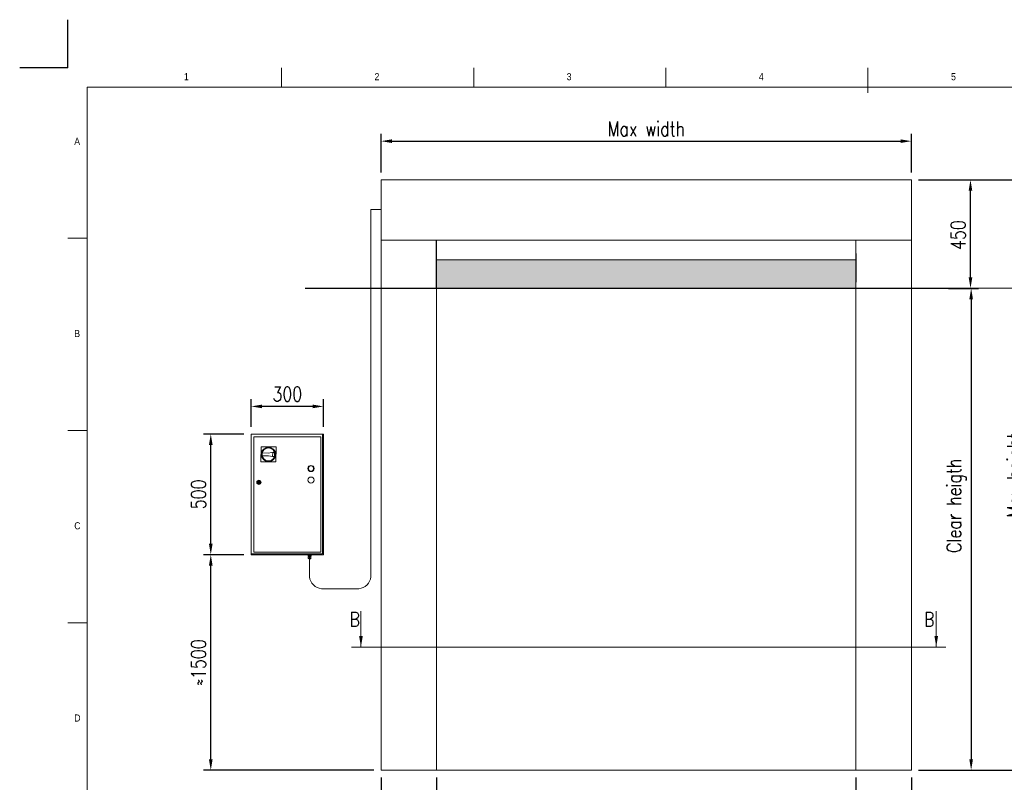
# Model space of a CAD drawing. Header units: inches. Extents: x 0 to 13926, y -6 to 5002.
# Tile 7 of 8: x 6967 to 11051, y 1839 to 5002. Entities that reach past the tile are written whole.
import ezdxf

# ---------------------------------------------------------------- set-up
doc = ezdxf.new("R2010")
doc.units = ezdxf.units.IN
doc.header["$MEASUREMENT"] = 0
doc.layers.add('FORMAT', color=7, linetype='Continuous')
doc.styles.add('NYIP', font='romans.shx', dxfattribs={"width": 0.8})
doc.styles.add('SLDTEXTSTYLE0', font='GOTHIC.TTF', dxfattribs={"width": 0.913})
doc.dimstyles.new('STANDARD35', dxfattribs={"dimscale": 35, "dimtxt": 2, "dimasz": 1.5, "dimexe": 1, "dimexo": 1, "dimgap": 0.7, "dimtad": 1, "dimdec": 0, "dimdsep": 46, "dimtxsty": 'NYIP', "dimcen": 0, "dimclrd": 1, "dimclre": 1, "dimclrt": 2, "dimadec": 0, "dimazin": 0, "dimtfac": 1, "dimtdec": 0, "dimtix": 1, "dimtmove": 0, "dimatfit": 3, "dimfxl": 0, "dimtvp": 1, "dimtolj": 1, "dimtzin": 0, "dimarcsym": 0})

# ---------------------------------------------------------------- blocks, each defined once
blk = doc.blocks.new('A$C7C9C4F3F')
at = {"color": 7, "lineweight": 5}
blk.add_line((8295, 11245), (8295, 11504), dxfattribs=at)
at = {"layer": 'FORMAT', "color": 7, "lineweight": 5}
for p, q in [((2216, 11304), (2216, 11504)), ((4209, 11504), (4209, 11304)), ((6202, 11304), (6202, 11504)), ((16199, 11304), (199, 11304)), ((199, 11304), (199, 199)), ((199, 9738), (0, 9738)), ((0, 7745), (199, 7745)), ((0, 5752), (199, 5752))]:
    blk.add_line(p, q, dxfattribs=at)
at = {"color": 7, "lineweight": 5, "char_height": 73.8, "attachment_point": 1, "style": 'SLDTEXTSTYLE0'}
for s, insert in [('1', (1203, 11450)), ('2', (3180, 11450)), ('3', (5173, 11450)), ('4', (7166, 11450)), ('5', (9159, 11450)), ('A', (66, 10780)), ('B', (66, 8787)), ('C', (66, 6794)), ('D', (66, 4801))]:
    blk.add_mtext(s, dxfattribs=dict(at, insert=insert))
blk = doc.blocks.new('*D83')
at = {"color": 7, "lineweight": -2}
for p, q in [((8695.7, 1859.4), (8695.7, 1665.7)), ((10435.7, 1859.4), (10435.7, 1665.7)), ((10390.7, 1695.7), (8740.7, 1695.7))]:
    blk.add_line(p, q, dxfattribs=at)
at = {"color": 7}
for points in [[(8740.7, 1703.2), (8740.7, 1688.2), (8695.7, 1695.7)], [(10390.7, 1688.2), (10390.7, 1703.2), (10435.7, 1695.7)]]:
    blk.add_solid(points, dxfattribs=at)
at = {"layer": 'Defpoints', "color": 0}
for p in [(8695.7, 1889.4), (10435.7, 1889.4), (8695.7, 1695.7)]:
    blk.add_point(p, dxfattribs=at)
at = {"color": 7, "lineweight": 0, "insert": (9565.7, 1746.7), "char_height": 60, "attachment_point": 5, "style": 'NYIP'}
blk.add_mtext('\\A1;Clear width', dxfattribs=at)
blk = doc.blocks.new('*D84')
at = {"color": 7, "lineweight": -2}
for p, q in [((10435.7, 1859.4), (10435.7, 1665.7)), ((10665.7, 1859.4), (10665.7, 1665.7)), ((10480.7, 1695.7), (10620.7, 1695.7)), ((10665.7, 1695.7), (10917.9, 1695.7))]:
    blk.add_line(p, q, dxfattribs=at)
at = {"color": 7}
for points in [[(10480.7, 1703.2), (10480.7, 1688.2), (10435.7, 1695.7)], [(10620.7, 1688.2), (10620.7, 1703.2), (10665.7, 1695.7)]]:
    blk.add_solid(points, dxfattribs=at)
at = {"layer": 'Defpoints', "color": 0}
for p in [(10435.7, 1889.4), (10665.7, 1889.4), (10665.7, 1695.7)]:
    blk.add_point(p, dxfattribs=at)
at = {"color": 7, "lineweight": 0, "insert": (10835.1, 1746.7), "char_height": 60, "attachment_point": 5, "style": 'NYIP'}
blk.add_mtext('\\A1;230', dxfattribs=at)
blk = doc.blocks.new('*D85')
at = {"color": 7, "lineweight": -2}
for p, q in [((8465.7, 1859.4), (8465.7, 1665.7)), ((8695.7, 1859.4), (8695.7, 1665.7)), ((8465.7, 1695.7), (8213.5, 1695.7)), ((8650.7, 1695.7), (8510.7, 1695.7))]:
    blk.add_line(p, q, dxfattribs=at)
at = {"color": 7}
for points in [[(8510.7, 1703.2), (8510.7, 1688.2), (8465.7, 1695.7)], [(8650.7, 1688.2), (8650.7, 1703.2), (8695.7, 1695.7)]]:
    blk.add_solid(points, dxfattribs=at)
at = {"layer": 'Defpoints', "color": 0}
for p in [(8465.7, 1889.4), (8695.7, 1889.4), (8465.7, 1695.7)]:
    blk.add_point(p, dxfattribs=at)
at = {"color": 7, "lineweight": 0, "insert": (8296.2, 1746.7), "char_height": 60, "attachment_point": 5, "style": 'NYIP'}
blk.add_mtext('\\A1;230', dxfattribs=at)
blk = doc.blocks.new('*D86')
at = {"color": 7, "lineweight": -2}
for p, q in [((10695.7, 4337.9), (11194, 4337.9)), ((11164, 4292.9), (11164, 1934.4)), ((10695.7, 1889.4), (11194, 1889.4))]:
    blk.add_line(p, q, dxfattribs=at)
at = {"color": 7}
for points in [[(11171.5, 4292.9), (11156.5, 4292.9), (11164, 4337.9)], [(11156.5, 1934.4), (11171.5, 1934.4), (11164, 1889.4)]]:
    blk.add_solid(points, dxfattribs=at)
at = {"layer": 'Defpoints', "color": 0}
for p in [(10665.7, 4337.9), (10665.7, 1889.4), (11164, 1889.4)]:
    blk.add_point(p, dxfattribs=at)
at = {"color": 7, "lineweight": 0, "insert": (11103, 3113.7), "char_height": 60, "attachment_point": 5, "rotation": 90, "style": 'NYIP'}
blk.add_mtext('\\A1;Max height', dxfattribs=at)
blk = doc.blocks.new('*D87')
at = {"color": 7, "lineweight": -2}
for p, q in [((8465.7, 4367.9), (8465.7, 4528.2)), ((8510.7, 4498.2), (10620.7, 4498.2)), ((10665.7, 4367.9), (10665.7, 4528.2))]:
    blk.add_line(p, q, dxfattribs=at)
at = {"color": 7}
for points in [[(8510.7, 4505.7), (8510.7, 4490.7), (8465.7, 4498.2)], [(10620.7, 4490.7), (10620.7, 4505.7), (10665.7, 4498.2)]]:
    blk.add_solid(points, dxfattribs=at)
at = {"layer": 'Defpoints', "color": 0}
for p in [(10665.7, 4498.2), (8465.7, 4337.9), (10665.7, 4337.9)]:
    blk.add_point(p, dxfattribs=at)
at = {"color": 7, "lineweight": 0, "insert": (9565.7, 4549.2), "char_height": 60, "attachment_point": 5, "style": 'NYIP'}
blk.add_mtext('\\A1;Max width^J', dxfattribs=at)
blk = doc.blocks.new('*D88')
at = {"color": 7, "lineweight": -2}
for p, q in [((10695.7, 4337.9), (10940.7, 4337.9)), ((10910.7, 3932.9), (10910.7, 4292.9)), ((10819.5, 3887.9), (10940.7, 3887.9))]:
    blk.add_line(p, q, dxfattribs=at)
at = {"color": 7}
for points in [[(10918.2, 4292.9), (10903.2, 4292.9), (10910.7, 4337.9)], [(10903.2, 3932.9), (10918.2, 3932.9), (10910.7, 3887.9)]]:
    blk.add_solid(points, dxfattribs=at)
at = {"layer": 'Defpoints', "color": 0}
for p in [(10665.7, 4337.9), (10910.7, 4337.9), (10789.5, 3887.9)]:
    blk.add_point(p, dxfattribs=at)
at = {"color": 7, "lineweight": 0, "insert": (10859.7, 4108.8), "char_height": 60, "attachment_point": 5, "rotation": 90, "style": 'NYIP'}
blk.add_mtext('\\A1;450', dxfattribs=at)
blk = doc.blocks.new('*D89')
at = {"color": 7, "lineweight": -2}
for p, q in [((10820.3, 3887.9), (10943.4, 3887.9)), ((10913.4, 3842.9), (10913.4, 1934.4)), ((10695.7, 1889.4), (10943.4, 1889.4))]:
    blk.add_line(p, q, dxfattribs=at)
at = {"color": 7}
for points in [[(10920.9, 3842.9), (10905.9, 3842.9), (10913.4, 3887.9)], [(10905.9, 1934.4), (10920.9, 1934.4), (10913.4, 1889.4)]]:
    blk.add_solid(points, dxfattribs=at)
at = {"layer": 'Defpoints', "color": 0}
for p in [(10790.3, 3887.9), (10665.7, 1889.4), (10913.4, 1889.4)]:
    blk.add_point(p, dxfattribs=at)
at = {"color": 7, "lineweight": 0, "insert": (10852.4, 2986.4), "char_height": 60, "attachment_point": 5, "rotation": 90, "style": 'NYIP'}
blk.add_mtext('\\A1;Clear heigth^J', dxfattribs=at)
blk = doc.blocks.new('*D90')
at = {"color": 7, "lineweight": -2}
for p, q in [((7896.8, 2783.4), (7729.3, 2783.4)), ((7759.3, 1934.4), (7759.3, 2738.4)), ((8435.7, 1889.4), (7729.3, 1889.4))]:
    blk.add_line(p, q, dxfattribs=at)
at = {"color": 7}
for points in [[(7766.8, 2738.4), (7751.8, 2738.4), (7759.3, 2783.4)], [(7751.8, 1934.4), (7766.8, 1934.4), (7759.3, 1889.4)]]:
    blk.add_solid(points, dxfattribs=at)
at = {"layer": 'Defpoints', "color": 0}
for p in [(7759.3, 2783.4), (7926.8, 2783.4), (8465.7, 1889.4)]:
    blk.add_point(p, dxfattribs=at)
at = {"color": 7, "lineweight": 0, "insert": (7708.3, 2336.4), "char_height": 60, "attachment_point": 5, "rotation": 90, "style": 'NYIP'}
blk.add_mtext('\\A1;≈1500', dxfattribs=at)
blk = doc.blocks.new('*D91')
at = {"color": 7, "lineweight": -2}
for p, q in [((7896.8, 3283.4), (7729.3, 3283.4)), ((7759.3, 2828.4), (7759.3, 3238.4)), ((7896.8, 2783.4), (7729.3, 2783.4))]:
    blk.add_line(p, q, dxfattribs=at)
at = {"color": 7}
for points in [[(7766.8, 3238.4), (7751.8, 3238.4), (7759.3, 3283.4)], [(7751.8, 2828.4), (7766.8, 2828.4), (7759.3, 2783.4)]]:
    blk.add_solid(points, dxfattribs=at)
at = {"layer": 'Defpoints', "color": 0}
for p in [(7759.3, 3283.4), (7926.8, 3283.4), (7926.8, 2783.4)]:
    blk.add_point(p, dxfattribs=at)
at = {"color": 7, "lineweight": 0, "insert": (7708.3, 3033.4), "char_height": 60, "attachment_point": 5, "rotation": 90, "style": 'NYIP'}
blk.add_mtext('\\A1;500', dxfattribs=at)
blk = doc.blocks.new('*D92')
at = {"color": 7, "lineweight": -2}
for p, q in [((7926.8, 3313.4), (7926.8, 3428.2)), ((8181.8, 3398.2), (7971.8, 3398.2)), ((8226.8, 3313.4), (8226.8, 3428.2))]:
    blk.add_line(p, q, dxfattribs=at)
at = {"color": 7}
for points in [[(7971.8, 3405.7), (7971.8, 3390.7), (7926.8, 3398.2)], [(8181.8, 3390.7), (8181.8, 3405.7), (8226.8, 3398.2)]]:
    blk.add_solid(points, dxfattribs=at)
at = {"layer": 'Defpoints', "color": 0}
for p in [(7926.8, 3398.2), (7926.8, 3283.4), (8226.8, 3283.4)]:
    blk.add_point(p, dxfattribs=at)
at = {"color": 7, "lineweight": 0, "insert": (8076.8, 3449.2), "char_height": 60, "attachment_point": 5, "style": 'NYIP'}
blk.add_mtext('\\A1;300', dxfattribs=at)

msp = doc.modelspace()

# ---------------------------------------------------------------- hatches: boundary and pattern name
at = {"true_color": 0x10733a}
h = msp.add_hatch(color=116, dxfattribs=at)
h.set_gradient(color2=(0, 0, 0), one_color=1)
h.paths.add_polyline_path([(8695.5, 3888.3), (8695.5, 4005.7), (10435.7, 4007.9), (10435.7, 3888.3)])

# ---------------------------------------------------------------- linework, layer by layer
at = {"color": 2}
for q in [(7166.6, 5001.9), (6966.6, 4801.9)]:
    msp.add_line((7166.6, 4801.9), q, dxfattribs=at)
at = {"color": 7, "lineweight": 5}
for p, q in [((8465.7, 4337.9), (10665.7, 4337.9)), ((8465.7, 4266.9), (8465.7, 4337.9)), ((10665.7, 4337.6), (10665.7, 4337.9)), ((10665.7, 4332), (10665.7, 4337.6)), ((10665.7, 4337.6), (10665.7, 4337.6)), ((10665.7, 4331.5), (10665.7, 4332)), ((10665.7, 4315.7), (10665.7, 4331.5)), ((10665.7, 4314.7), (10665.7, 4315.7)), ((10665.7, 4291.2), (10665.7, 4314.7)), ((10665.7, 4289.9), (10665.7, 4291.2)), ((10665.7, 4261.9), (10665.7, 4289.9)), ((8465.7, 3890.9), (8465.7, 4266.9)), ((10665.7, 4261.2), (10665.7, 4261.9)), ((10665.7, 4164.7), (10665.7, 4261.2)), ((8423.2, 4215.4), (8423.2, 2692)), ((8423.2, 4215.4), (8465.7, 4215.4)), ((10665.7, 4164), (10665.7, 4164.7)), ((10665.7, 4136), (10665.7, 4164)), ((10665.7, 4134.7), (10665.7, 4136)), ((10665.7, 4111.1), (10665.7, 4134.7)), ((8465.7, 4088.2), (10665.7, 4088.2)), ((10435.7, 4088.2), (10435.7, 1889.4)), ((10665.7, 4110.1), (10665.7, 4111.1)), ((10665.7, 4094.4), (10665.7, 4110.1)), ((10665.7, 4093.9), (10665.7, 4094.4)), ((10665.7, 4088.3), (10665.7, 4093.9)), ((10665.7, 4088.2), (10665.7, 4088.3)), ((10665.7, 4088.2), (10665.7, 1889.4)), ((8465.7, 3819.9), (8465.7, 3890.9)), ((8695.7, 1889.4), (8695.7, 3887.9)), ((8465.7, 1889.4), (8465.7, 3819.9)), ((7926.8, 3283.4), (8223, 3283.4)), ((7926.8, 2787.2), (7926.8, 3283.4)), ((7937.7, 3272.5), (8215.9, 3272.5)), ((7937.7, 2794.3), (7937.7, 3272.5)), ((8215.9, 3272.5), (8215.9, 2794.3)), ((8223, 3283.4), (8223, 2787.2)), ((8223, 3283.4), (8226.8, 3283.4)), ((8226.8, 3283.4), (8226.8, 2783.4)), ((7967.4, 3168.2), (7967.7, 3230.6)), ((7967.7, 3230.6), (8030.1, 3230.3)), ((8030.1, 3230.3), (8029.8, 3167.9)), ((7972.5, 3205.2), (7998.8, 3205)), ((7998.7, 3193.5), (7972.5, 3193.6)), ((8023.4, 3188.6), (7998.7, 3193.5)), ((7998.8, 3205), (8023.5, 3209.7)), ((8016, 3192.1), (8016.1, 3206.3)), ((8016, 3192.1), (8016.1, 3206.3)), ((8022.2, 3190.8), (8016, 3192.1)), ((8016.1, 3206.3), (8022.3, 3207.5)), ((8029.8, 3167.9), (7967.4, 3168.2)), ((7953.9, 3084.7), (7955.8, 3084.7)), ((7955.8, 3082.1), (7953.9, 3082.1)), ((7961.9, 3084.7), (7963.8, 3084.7)), ((7963.8, 3082.1), (7961.9, 3082.1)), ((8223, 2787.2), (7926.8, 2787.2)), ((7926.8, 2783.4), (7926.8, 2787.2)), ((8226.8, 2783.4), (7926.8, 2783.4)), ((7933.8, 2783.4), (7933.8, 2783.4)), ((7933.8, 2783.4), (7934.1, 2783.4)), ((7934.1, 2783.4), (7934.7, 2783.4)), ((7934.7, 2783.4), (7935.7, 2783.4)), ((7935.7, 2783.4), (7937, 2783.4)), ((7937, 2783.4), (7938.5, 2783.4)), ((8215.9, 2794.3), (7937.7, 2794.3)), ((7938.5, 2783.4), (7940.1, 2783.4)), ((7940.1, 2783.4), (7941.9, 2783.4)), ((7941.9, 2783.4), (7943.7, 2783.4)), ((7943.7, 2783.4), (7945.5, 2783.4)), ((7945.5, 2783.4), (7947.2, 2783.4)), ((7947.2, 2783.4), (7948.7, 2783.4)), ((7948.7, 2783.4), (7949.9, 2783.4)), ((7949.9, 2783.4), (7950.9, 2783.4)), ((7950.9, 2783.4), (7951.5, 2783.4)), ((7951.5, 2783.4), (7951.8, 2783.4)), ((7951.8, 2783.4), (7951.8, 2783.4)), ((7973.8, 2783.4), (7973.8, 2783.4)), ((7973.8, 2783.4), (7974.1, 2783.4)), ((7974.1, 2783.4), (7974.7, 2783.4)), ((7974.7, 2783.4), (7975.7, 2783.4)), ((7975.7, 2783.4), (7977, 2783.4)), ((7977, 2783.4), (7978.5, 2783.4)), ((7978.5, 2783.4), (7980.1, 2783.4)), ((7980.1, 2783.4), (7981.9, 2783.4)), ((7981.9, 2783.4), (7983.7, 2783.4)), ((7983.7, 2783.4), (7985.5, 2783.4)), ((7985.5, 2783.4), (7987.2, 2783.4)), ((7987.2, 2783.4), (7988.7, 2783.4)), ((7988.7, 2783.4), (7989.9, 2783.4)), ((7989.9, 2783.4), (7990.9, 2783.4)), ((7990.9, 2783.4), (7991.5, 2783.4)), ((7991.5, 2783.4), (7991.8, 2783.4)), ((7991.8, 2783.4), (7991.8, 2783.4)), ((8121.8, 2783.4), (8121.8, 2783.4)), ((8121.8, 2783.4), (8122.1, 2783.4)), ((8122.1, 2783.4), (8122.7, 2783.4)), ((8122.7, 2783.4), (8123.7, 2783.4)), ((8123.7, 2783.4), (8125, 2783.4)), ((8125, 2783.4), (8126.5, 2783.4)), ((8126.5, 2783.4), (8128.1, 2783.4)), ((8128.1, 2783.4), (8129.9, 2783.4)), ((8129.9, 2783.4), (8131.7, 2783.4)), ((8131.7, 2783.4), (8133.5, 2783.4)), ((8133.5, 2783.4), (8135.2, 2783.4)), ((8135.2, 2783.4), (8136.7, 2783.4)), ((8136.7, 2783.4), (8137.9, 2783.4)), ((8137.9, 2783.4), (8138.9, 2783.4)), ((8138.9, 2783.4), (8139.5, 2783.4)), ((8139.5, 2783.4), (8139.8, 2783.4)), ((8139.8, 2783.4), (8139.8, 2783.4)), ((8161.8, 2783.4), (8161.8, 2783.4)), ((8161.8, 2783.4), (8162.1, 2783.4)), ((8162.1, 2783.4), (8162.7, 2783.4)), ((8162.7, 2783.4), (8163.7, 2783.4)), ((8162.8, 2776.9), (8162.8, 2779.4)), ((8165.9, 2779.4), (8162.8, 2779.4)), ((8163.7, 2783.4), (8165, 2783.4)), ((8164.6, 2783.4), (8164.6, 2779.4)), ((8165, 2783.4), (8166.5, 2783.4)), ((8165.9, 2776.9), (8165.9, 2779.4)), ((8172.2, 2779.4), (8165.9, 2779.4)), ((8166.5, 2783.4), (8168.1, 2783.4)), ((8168.1, 2783.4), (8169.9, 2783.4)), ((8169.9, 2783.4), (8171.7, 2783.4)), ((8171.7, 2783.4), (8173.5, 2783.4)), ((8172.2, 2776.9), (8172.2, 2779.4)), ((8175.3, 2779.4), (8172.2, 2779.4)), ((8173.5, 2783.4), (8175.2, 2783.4)), ((8173.6, 2779.4), (8173.6, 2783.4)), ((8175.2, 2783.4), (8176.7, 2783.4)), ((8175.3, 2776.9), (8175.3, 2779.4)), ((8176.7, 2783.4), (8177.9, 2783.4)), ((8177.9, 2783.4), (8178.9, 2783.4)), ((8178.9, 2783.4), (8179.5, 2783.4)), ((8179.5, 2783.4), (8179.8, 2783.4)), ((8179.8, 2783.4), (8179.8, 2783.4)), ((8201.8, 2783.4), (8201.8, 2783.4)), ((8201.8, 2783.4), (8202.1, 2783.4)), ((8202.1, 2783.4), (8202.7, 2783.4)), ((8202.7, 2783.4), (8203.7, 2783.4)), ((8203.7, 2783.4), (8205, 2783.4)), ((8205, 2783.4), (8206.5, 2783.4)), ((8206.5, 2783.4), (8208.1, 2783.4)), ((8208.1, 2783.4), (8209.9, 2783.4)), ((8209.9, 2783.4), (8211.7, 2783.4)), ((8211.7, 2783.4), (8213.5, 2783.4)), ((8213.5, 2783.4), (8215.2, 2783.4)), ((8215.2, 2783.4), (8216.7, 2783.4)), ((8216.7, 2783.4), (8217.9, 2783.4)), ((8217.9, 2783.4), (8218.9, 2783.4)), ((8218.9, 2783.4), (8219.5, 2783.4)), ((8219.5, 2783.4), (8219.8, 2783.4)), ((8219.8, 2783.4), (8219.8, 2783.4)), ((8165.9, 2776.9), (8162.8, 2776.9)), ((8162.8, 2776.9), (8165.1, 2776.9)), ((8163.6, 2769.4), (8163.6, 2774.9)), ((8169.1, 2774.9), (8163.6, 2774.9)), ((8163.6, 2769.4), (8163.9, 2767.6)), ((8166.4, 2769.4), (8163.6, 2769.4)), ((8163.7, 2769.4), (8163.6, 2769.4)), ((8163.6, 2769.4), (8163.6, 2769.4)), ((8163.6, 2769.4), (8163.6, 2769.4)), ((8163.8, 2769.4), (8163.7, 2769.4)), ((8164.1, 2769.4), (8163.8, 2769.4)), ((8163.9, 2767.6), (8164, 2767.6)), ((8164, 2767.6), (8164.3, 2767.6)), ((8164.4, 2769.4), (8164.1, 2769.4)), ((8164.3, 2767.6), (8164.7, 2767.6)), ((8164.8, 2769.4), (8164.4, 2769.4)), ((8164.7, 2767.6), (8165.4, 2767.6)), ((8165.2, 2769.4), (8164.8, 2769.4)), ((8165.1, 2776.9), (8165.1, 2774.9)), ((8165.2, 2776.9), (8165.1, 2776.9)), ((8165.1, 2776.9), (8165.1, 2776.9)), ((8165.4, 2776.9), (8165.2, 2776.9)), ((8165.8, 2769.4), (8165.2, 2769.4)), ((8165.9, 2776.9), (8165.4, 2776.9)), ((8165.4, 2767.6), (8166.1, 2767.6)), ((8165.4, 2766.4), (8165.5, 2766.4)), ((8165.5, 2766.4), (8165.4, 2766.4)), ((8165.5, 2766.4), (8165.8, 2766.4)), ((8165.8, 2766.4), (8165.5, 2766.4)), ((8166.4, 2769.4), (8165.8, 2769.4)), ((8165.8, 2766.4), (8166.2, 2766.4)), ((8166.2, 2766.4), (8165.8, 2766.4)), ((8166.5, 2776.9), (8165.9, 2776.9)), ((8172.2, 2776.9), (8165.9, 2776.9)), ((8166.1, 2767.6), (8166.9, 2767.6)), ((8166.2, 2766.4), (8166.8, 2766.4)), ((8166.8, 2766.4), (8166.2, 2766.4)), ((8169.1, 2769.4), (8166.4, 2769.4)), ((8167, 2769.4), (8166.4, 2769.4)), ((8167.2, 2776.9), (8166.5, 2776.9)), ((8166.6, 2766.4), (8166.6, 2766.4)), ((8166.6, 2766.4), (8166.9, 2766.4)), ((8166.9, 2766.4), (8166.6, 2766.4)), ((8166.6, 2766.4), (8166.6, 2766.4)), ((8166.8, 2766.4), (8167.5, 2766.4)), ((8167.5, 2766.4), (8166.8, 2766.4)), ((8166.9, 2767.6), (8167.8, 2767.6)), ((8166.9, 2766.4), (8167.4, 2766.4)), ((8167.4, 2766.4), (8166.9, 2766.4)), ((8167.7, 2769.4), (8167, 2769.4)), ((8168, 2776.9), (8167.2, 2776.9)), ((8167.4, 2766.4), (8167.9, 2766.4)), ((8167.9, 2766.4), (8167.4, 2766.4)), ((8167.5, 2766.4), (8168.2, 2766.4)), ((8168.2, 2766.4), (8167.5, 2766.4)), ((8168.4, 2769.4), (8167.7, 2769.4)), ((8167.8, 2767.6), (8168.8, 2767.6)), ((8167.9, 2766.4), (8168.5, 2766.4)), ((8168.5, 2766.4), (8167.9, 2766.4)), ((8168.8, 2776.9), (8168, 2776.9)), ((8168.2, 2766.4), (8169.1, 2766.4)), ((8169.1, 2766.4), (8168.2, 2766.4)), ((8169.1, 2769.4), (8168.4, 2769.4)), ((8168.5, 2766.4), (8169.2, 2766.4)), ((8169.2, 2766.4), (8168.5, 2766.4)), ((8169.7, 2776.9), (8168.8, 2776.9)), ((8168.8, 2767.6), (8169.8, 2767.6)), ((8169.1, 2769.4), (8169.1, 2774.9)), ((8174.5, 2774.9), (8169.1, 2774.9)), ((8171.8, 2769.4), (8169.1, 2769.4)), ((8169.8, 2769.4), (8169.1, 2769.4)), ((8169.1, 2766.4), (8169.9, 2766.4)), ((8169.9, 2766.4), (8169.1, 2766.4)), ((8169.2, 2766.4), (8169.9, 2766.4)), ((8169.9, 2766.4), (8169.2, 2766.4)), ((8169.2, 2766.4), (8169.2, 2692)), ((8170.5, 2776.9), (8169.7, 2776.9)), ((8170.5, 2769.4), (8169.8, 2769.4)), ((8169.8, 2767.6), (8170.7, 2767.6)), ((8169.9, 2766.4), (8170.6, 2766.4)), ((8170.6, 2766.4), (8169.9, 2766.4)), ((8169.9, 2766.4), (8170.5, 2766.4)), ((8170.5, 2766.4), (8169.9, 2766.4)), ((8171.3, 2776.9), (8170.5, 2776.9)), ((8171.1, 2769.4), (8170.5, 2769.4)), ((8170.5, 2766.4), (8171, 2766.4)), ((8171, 2766.4), (8170.5, 2766.4)), ((8170.6, 2766.4), (8171.3, 2766.4)), ((8171.3, 2766.4), (8170.6, 2766.4)), ((8170.7, 2767.6), (8171.6, 2767.6)), ((8171, 2766.4), (8171.4, 2766.4)), ((8171.4, 2766.4), (8171, 2766.4)), ((8171.8, 2769.4), (8171.1, 2769.4)), ((8172, 2776.9), (8171.3, 2776.9)), ((8171.3, 2766.4), (8171.9, 2766.4)), ((8171.9, 2766.4), (8171.3, 2766.4)), ((8171.4, 2766.4), (8171.5, 2766.4)), ((8171.5, 2766.4), (8171.4, 2766.4)), ((8171.5, 2766.4), (8171.5, 2766.4)), ((8171.6, 2767.6), (8172.4, 2767.6)), ((8174.5, 2769.4), (8171.8, 2769.4)), ((8172.4, 2769.4), (8171.8, 2769.4)), ((8171.9, 2766.4), (8172.3, 2766.4)), ((8172.3, 2766.4), (8171.9, 2766.4)), ((8172.5, 2776.9), (8172, 2776.9)), ((8175.3, 2776.9), (8172.2, 2776.9)), ((8172.3, 2766.4), (8172.6, 2766.4)), ((8172.6, 2766.4), (8172.3, 2766.4)), ((8172.9, 2769.4), (8172.4, 2769.4)), ((8172.4, 2767.6), (8173.1, 2767.6)), ((8172.8, 2776.9), (8172.5, 2776.9)), ((8172.6, 2766.4), (8172.7, 2766.4)), ((8172.7, 2766.4), (8172.6, 2766.4)), ((8173, 2776.9), (8172.8, 2776.9)), ((8173.4, 2769.4), (8172.9, 2769.4)), ((8173.1, 2776.9), (8173, 2776.9)), ((8173.1, 2774.9), (8173.1, 2776.9)), ((8173.1, 2776.9), (8175.3, 2776.9)), ((8173.1, 2767.6), (8173.6, 2767.6)), ((8173.7, 2769.4), (8173.4, 2769.4)), ((8173.6, 2767.6), (8174, 2767.6)), ((8174.1, 2769.4), (8173.7, 2769.4)), ((8174, 2767.6), (8174.2, 2767.6)), ((8174.3, 2769.4), (8174.1, 2769.4)), ((8174.2, 2767.6), (8174.5, 2769.4)), ((8174.2, 2767.6), (8174.2, 2767.6)), ((8174.4, 2769.4), (8174.3, 2769.4)), ((8174.5, 2769.4), (8174.4, 2769.4)), ((8174.5, 2769.4), (8174.5, 2774.9)), ((8174.5, 2769.4), (8174.5, 2769.4)), ((8174.5, 2769.4), (8174.5, 2769.4)), ((8373.2, 2642.3), (8219.3, 2642.3)), ((8465.8, 1889.4), (8465.7, 1889.4)), ((8468.8, 1889.4), (8465.8, 1889.4)), ((8469.8, 1889.4), (8468.8, 1889.4)), ((8477.4, 1889.4), (8469.8, 1889.4)), ((8479.2, 1889.4), (8477.4, 1889.4)), ((8490.2, 1889.4), (8479.2, 1889.4)), ((8491.2, 1889.4), (8490.2, 1889.4)), ((8576.8, 1889.4), (8491.2, 1889.4)), ((8580.7, 1889.4), (8576.8, 1889.4)), ((8580.7, 1889.4), (8585.7, 1889.4)), ((10545.7, 1889.4), (8585.7, 1889.4)), ((10550.7, 1889.4), (10545.7, 1889.4)), ((10550.7, 1889.4), (10554.5, 1889.4)), ((10554.5, 1889.4), (10640.2, 1889.4)), ((10640.2, 1889.4), (10641.2, 1889.4)), ((10641.2, 1889.4), (10652.2, 1889.4)), ((10652.2, 1889.4), (10653.9, 1889.4)), ((10653.9, 1889.4), (10661.6, 1889.4)), ((10661.6, 1889.4), (10662.6, 1889.4)), ((10662.6, 1889.4), (10665.5, 1889.4)), ((10665.5, 1889.4), (10665.7, 1889.4))]:
    msp.add_line(p, q, dxfattribs=at)
for p, q in [((8695.5, 3885.7), (8695.5, 4088.2)), ((8695.5, 4005.7), (10435.7, 4007.9)), ((10435.7, 4032.9), (10435.7, 3912.9)), ((10863.8, 3887.9), (8151.2, 3887.9))]:
    msp.add_line(p, q)
at = {"color": 7, "lineweight": 0}
for p, q in [((12625.4, 3888.3), (8170.3, 3888.3)), ((8382.4, 2549.1), (8382.4, 2399.8)), ((10768.8, 2549.1), (10768.8, 2399.8)), ((8342.4, 2399.8), (10808.8, 2399.8))]:
    msp.add_line(p, q, dxfattribs=at)
at = {"color": 7, "lineweight": 5}
for centre, radius in [((7998.7, 3199.3), 29.8), ((7998.7, 3199.3), 26.9), ((8175, 3140.7), 12.8), ((8175, 3140.7), 10.9), ((8175, 3092.7), 12.8), ((7958.8, 3083.4), 8.96), ((7958.8, 3083.4), 7.68), ((7958.8, 3083.4), 5.12), ((7958.8, 3083.4), 1.28)]:
    msp.add_circle(centre, radius, dxfattribs=at)
for centre, radius, start, end in [((7998.7, 3199.3), 26.9, 167.3296, 192.0768), ((7998.7, 3199.3), 25, 340.1095, 19.297), ((7998.7, 3199.3), 26.9, 336.5708, 22.8356), ((7958.8, 3083.4), 5.12, 14.4775, 165.5225), ((7958.8, 3083.4), 5.12, 194.4775, 345.5225), ((7958.8, 3083.4), 3.3, 22.8511, 157.1489), ((7958.8, 3083.4), 3.3, 202.8511, 337.1489), ((8222.8, 2696), 53.7, 184.23, 266.163), ((8369.6, 2696), 53.8, 273.8397, 355.7635)]:
    msp.add_arc(centre, radius, start, end, dxfattribs=at)
for points, knots in [([(8164, 2767.6), (8164, 2767.6), (8164, 2767.3), (8164.2, 2767.1), (8164.4, 2766.8), (8164.6, 2766.6), (8164.9, 2766.5), (8165.1, 2766.4), (8165.2, 2766.4), (8165.2, 2766.4), (8165.3, 2766.4)], [0, 0, 0, 0, 0.127932, 0.334083, 0.512603, 0.668158, 0.801193, 0.910237, 0.992808, 1, 1, 1, 1]), ([(8172.8, 2766.4), (8172.8, 2766.4), (8172.9, 2766.4), (8173, 2766.4), (8173.2, 2766.5), (8173.5, 2766.6), (8173.8, 2766.9), (8174.1, 2767.2), (8174.1, 2767.5), (8174.2, 2767.6)], [0, 0, 0, 0, 0.004473, 0.071345, 0.184056, 0.381389, 0.583308, 0.787337, 1, 1, 1, 1])]:
    msp.add_open_spline(points, degree=3, knots=knots, dxfattribs=at)
at = {"color": 7, "lineweight": 0}
for points in [[(8389.7, 2446), (8374.7, 2446), (8382.2, 2401)], [(10776.1, 2446), (10761.1, 2446), (10768.6, 2401)]]:
    msp.add_solid(points, dxfattribs=at)

# ---------------------------------------------------------------- block references
at = {"xscale": 0.4, "yscale": 0.4, "zscale": 0.4}
msp.add_blockref('A$C7C9C4F3F', (7166.6, 200.4), dxfattribs=at)

# ---------------------------------------------------------------- texts
at = {"color": 7, "lineweight": 0, "char_height": 60, "attachment_point": 5, "style": 'NYIP'}
for insert in [(8356.2, 2515.2, 1.5), (10739.7, 2515.2, 1.5)]:
    msp.add_mtext('\\A1;B', dxfattribs=dict(at, insert=insert))

# ---------------------------------------------------------------- dimensions: what is measured, and where the dimension line sits
at = {"color": 7, "lineweight": 0}
for base, p1, p2, angle, text, picture, middle in [((10665.7, 4498.2), (8465.7, 4337.9), (10665.7, 4337.9), 180, 'Max width^J', '*D87', (9565.7, 4549.2)), ((11164, 1889.4), (10665.7, 4337.9), (10665.7, 1889.4), 90, 'Max height', '*D86', (11103, 3113.7)), ((7759.3, 2783.4), (8465.7, 1889.4), (7926.8, 2783.4), 90, '≈1500', '*D90', (7708.3, 2336.4)), ((8695.7, 1695.7), (10435.7, 1889.4), (8695.7, 1889.4), 180, 'Clear width', '*D83', (9565.7, 1746.7))]:
    dim = msp.add_linear_dim(base=base, p1=p1, p2=p2, angle=angle, text=text, dimstyle='STANDARD35', override={"dimscale": 30, "dimclrd": 7, "dimclre": 7, "dimclrt": 7}, dxfattribs=at)
    dim.commit()
    dim.dimension.update_dxf_attribs({"geometry": picture, "text_midpoint": middle})
for base, p1, p2, angle, picture, middle in [((10910.7, 4337.9), (10789.5, 3887.9), (10665.7, 4337.9), 90, '*D88', (10910.7, 4108.8)), ((8465.7, 1695.7), (8695.7, 1889.4), (8465.7, 1889.4), 180, '*D85', (8296.2, 1695.7)), ((10665.7, 1695.7), (10435.7, 1889.4), (10665.7, 1889.4), 180, '*D84', (10835.1, 1695.7))]:
    dim = msp.add_linear_dim(base=base, p1=p1, p2=p2, angle=angle, dimstyle='STANDARD35', override={"dimscale": 30, "dimclrd": 7, "dimclre": 7, "dimclrt": 7}, dxfattribs=at)
    dim.commit()
    dim.dimension.update_dxf_attribs({"geometry": picture, "text_midpoint": middle, "dimtype": 160})
dim = msp.add_linear_dim(base=(10913.4, 1889.4), p1=(10790.3, 3887.9), p2=(10665.7, 1889.4), angle=90, text='Clear heigth^J', dimstyle='STANDARD35', override={"dimscale": 30, "dimclrd": 7, "dimclre": 7, "dimclrt": 7}, dxfattribs=at)
dim.commit()
dim.dimension.update_dxf_attribs({"geometry": '*D89', "text_midpoint": (10913.4, 2986.4), "dimtype": 160})
for base, p1, angle, picture, middle in [((7926.8, 3398.2), (8226.8, 3283.4), 180, '*D92', (8076.8, 3449.2)), ((7759.3, 3283.4), (7926.8, 2783.4), 90, '*D91', (7708.3, 3033.4))]:
    dim = msp.add_linear_dim(base=base, p1=p1, p2=(7926.8, 3283.4), angle=angle, dimstyle='STANDARD35', override={"dimscale": 30, "dimclrd": 7, "dimclre": 7, "dimclrt": 7}, dxfattribs=at)
    dim.commit()
    dim.dimension.update_dxf_attribs({"geometry": picture, "text_midpoint": middle})

doc.saveas('drawing.dxf')
